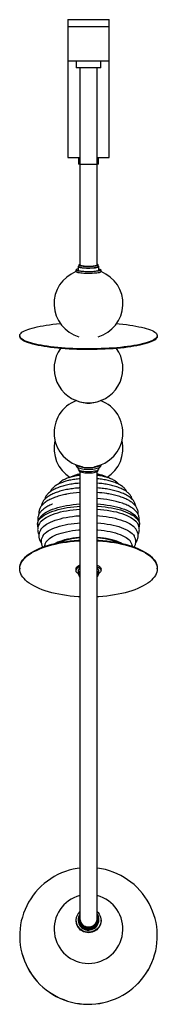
# Paper-space layout '_Izquierda' of a CAD drawing. Header units: millimetres. Extents: x -100 to 100, y -805 to 625.
import ezdxf

# ---------------------------------------------------------------- set-up
doc = ezdxf.new("R2010")
doc.units = ezdxf.units.MM

psp = doc.layouts.new('_Izquierda')

# ---------------------------------------------------------------- linework, layer by layer
at = {"color": 7, "linetype": 'Continuous', "lineweight": 25}
for p, q in [((-30, 624.9), (-30, 424.9)), ((-30, 624.9), (30, 624.9)), ((-30, 614.9), (30, 614.9)), ((30, 424.9), (30, 624.9)), ((-30, 564.9), (30, 564.9)), ((-17.8, 564.9), (-17.8, 554.9)), ((17.8, 554.9), (17.8, 564.9)), ((17.8, 554.9), (-17.8, 554.9)), ((-12.5, 554.9), (-12.5, 414.9)), ((12.5, 414.9), (12.5, 554.9)), ((-30, 424.9), (-12.5, 424.9)), ((-14.4, 424.9), (-14.4, 414.9)), ((-12.5, 414.9), (-14.4, 414.9)), ((12.5, 424.9), (30, 424.9)), ((14.4, 414.9), (12.5, 414.9)), ((14.4, 414.9), (14.4, 424.9)), ((-18.2, 261.4), (-18.2, 258.9)), ((-15, 266.4), (-15, 261.4)), ((-14, 268.8), (-14, 266.4)), ((12.5, 268.7), (12.5, 268.8)), ((13.9, 266.2), (14, 266.4)), ((14, 266.4), (14, 268.8)), ((15, 261.4), (15, 266.4)), ((15, 261.2), (15, 261.4)), ((18.2, 258.9), (18.2, 261.4)), ((-100, 166), (-100, 165.1)), ((100, 165.1), (100, 166)), ((-18.2, -21.6), (-18.2, -22.5)), ((-15, -25.6), (-15, -27.2)), ((15, -27.2), (15, -25.6)), ((18.2, -22.5), (18.2, -21.6)), ((-14, -28.9), (-14, -29.6)), ((14, -29.6), (14, -28.9)), ((-100, -171.6), (-100, -172.5)), ((100, -172.5), (100, -171.6)), ((-18.2, -172.8), (-18.2, -175.1)), ((-15, -175.1), (-15, -179.6)), ((-14, -179.6), (-14, -181.9)), ((14, -181.9), (14, -179.6)), ((15, -179.6), (15, -175.1)), ((18.2, -175.1), (18.2, -172.8)), ((-18.2, -682.8), (-18.2, -683.5)), ((-15, -681.3), (-15, -682.8)), ((-14, -680.6), (-14, -681.3)), ((14, -681.3), (14, -680.6)), ((15, -682.8), (15, -681.3)), ((18.2, -683.5), (18.2, -682.8)), ((-100, -705.5), (-100, -705.6)), ((100, -705.6), (100, -705.5))]:
    psp.add_line(p, q, dxfattribs=at)
at = {"color": 7, "linetype": 'Continuous', "lineweight": 25, "flags": 128}
for points in [[(18.2, 258.9), (18.2, 258.9), (18, 258.6), (17.4, 258.2), (16.6, 257.9), (15.4, 257.5), (13.9, 257.2), (12.1, 257), (10.1, 256.8), (7.9, 256.6), (5.5, 256.4), (3.1, 256.4), (0.5, 256.3), (-2, 256.3), (-4.5, 256.4), (-6.9, 256.5), (-9.2, 256.7), (-11.3, 256.9), (-13.1, 257.1), (-14.8, 257.4), (-16.1, 257.7), (-17.1, 258.1), (-17.8, 258.4), (-18.1, 258.8), (-18.2, 258.9)], [(15, 262.9), (15.5, 262.8), (16.6, 262.5), (17.5, 262.1), (18, 261.8), (18.2, 261.4), (18, 261), (17.4, 260.7), (16.6, 260.3), (15.4, 260), (13.9, 259.7), (12.1, 259.5), (10.1, 259.2), (7.9, 259.1), (5.5, 258.9), (3.1, 258.8), (0.5, 258.8), (-2, 258.8), (-4.5, 258.9), (-6.9, 259), (-9.2, 259.2), (-11.3, 259.4), (-13.1, 259.6), (-14.8, 259.9), (-16.1, 260.2), (-17.1, 260.5), (-17.8, 260.9), (-18.1, 261.2), (-18.1, 261.6), (-18.1, 261.6)], [(-14, 267.1), (-14.3, 267), (-14.8, 266.7), (-15, 266.4), (-14.8, 266), (-14.3, 265.7), (-13.4, 265.4), (-12.3, 265.1), (-10.8, 264.9), (-9.1, 264.6), (-7.1, 264.5), (-5, 264.3), (-2.8, 264.2), (-0.5, 264.2), (1.7, 264.2), (4, 264.3), (6.2, 264.4), (8.2, 264.5), (10, 264.7), (11.6, 265), (12.9, 265.3), (13.9, 265.6), (14.6, 265.9), (15, 266.2), (15, 266.2)], [(-15, 261.4), (-15, 261.4), (-14.8, 261.1), (-14.3, 260.8), (-13.4, 260.4), (-12.3, 260.2), (-10.8, 259.9), (-9.1, 259.7), (-7.1, 259.5), (-5, 259.4), (-2.8, 259.3), (-0.5, 259.3), (1.7, 259.3), (4, 259.3), (6.2, 259.4), (8.2, 259.6), (10, 259.8), (11.6, 260), (12.9, 260.3), (13.9, 260.6), (14.6, 260.9), (15, 261.2)], [(-12.6, 269.7), (-13.3, 269.5), (-13.8, 269.1), (-14, 268.8), (-13.8, 268.5), (-13.2, 268.2), (-12.3, 267.9), (-11.1, 267.6), (-9.6, 267.4), (-7.9, 267.2), (-5.9, 267), (-3.8, 266.9), (-1.6, 266.8), (0.6, 266.8), (2.9, 266.9), (5, 267), (7.1, 267.1), (8.9, 267.3), (10.5, 267.5), (11.9, 267.8), (12.9, 268.1), (13.6, 268.4), (13.9, 268.7), (13.9, 268.7)], [(-14, 266.4), (-14, 266.3), (-13.8, 266), (-13.2, 265.7), (-12.3, 265.4), (-11.1, 265.1), (-9.6, 264.9), (-7.9, 264.7), (-5.9, 264.5), (-3.8, 264.4), (-1.6, 264.4), (0.6, 264.3), (2.9, 264.4), (5, 264.5), (7.1, 264.6), (8.9, 264.8), (10.5, 265), (11.9, 265.3), (12.9, 265.6), (13.6, 265.9), (13.9, 266.2)], [(-12.5, 268.8), (-12.5, 268.8), (-12.3, 268.5), (-11.7, 268.2), (-10.9, 267.9), (-9.6, 267.7), (-8.2, 267.5), (-6.4, 267.3), (-4.5, 267.2), (-2.5, 267.1), (-0.4, 267), (1.7, 267), (3.8, 267.1), (5.7, 267.2), (7.5, 267.4), (9.1, 267.6), (10.4, 267.8), (11.4, 268.1), (12.1, 268.4), (12.5, 268.7)], [(13.9, 268.7), (13.9, 269), (13.5, 269.3), (12.8, 269.6), (12.7, 269.7)], [(15, 266.2), (15, 266.5), (14.6, 266.9), (14, 267.1)], [(98.8, 169.1), (99.5, 167.9), (99.9, 166.8), (100, 165.7), (99.7, 164.5), (99, 163.4), (98, 162.3), (96.7, 161.2), (95, 160.1), (93, 159), (90.7, 157.9), (88, 156.9), (85.1, 155.9), (81.8, 155), (78.2, 154.1), (74.4, 153.2), (70.3, 152.4), (66, 151.6), (61.4, 150.9), (56.6, 150.2), (51.7, 149.6), (46.5, 149), (41.2, 148.5), (35.7, 148.1), (30.1, 147.7), (24.4, 147.4), (18.6, 147.2), (12.8, 147), (6.9, 146.9), (0.9, 146.8), (-5, 146.9), (-10.9, 146.9), (-16.8, 147.1), (-22.6, 147.3), (-28.3, 147.6), (-33.9, 148), (-39.4, 148.4), (-44.8, 148.9), (-50, 149.4), (-55.1, 150), (-59.9, 150.7), (-64.6, 151.4), (-69, 152.1), (-73.1, 152.9), (-77.1, 153.8), (-80.7, 154.7), (-84, 155.6), (-87.1, 156.6), (-89.9, 157.6), (-92.3, 158.7), (-94.4, 159.7), (-96.2, 160.8), (-97.7, 161.9), (-98.8, 163), (-99.5, 164.2), (-99.9, 165.3), (-100, 166.4), (-99.7, 167.6), (-99, 168.7), (-98, 169.8), (-96.7, 170.9), (-95, 172), (-93, 173.1), (-90.7, 174.1), (-88, 175.2), (-85.1, 176.1), (-81.8, 177.1), (-78.2, 178), (-74.4, 178.9), (-70.3, 179.7), (-66, 180.5), (-61.4, 181.2), (-56.6, 181.9), (-51.7, 182.5), (-46.5, 183.1), (-41.2, 183.6), (-40.9, 183.6)], [(40.9, 183.6), (44.8, 183.2), (50, 182.7), (55.1, 182.1), (59.9, 181.4), (64.6, 180.7), (69, 180), (73.1, 179.1), (77.1, 178.3), (80.7, 177.4), (84, 176.5), (87.1, 175.5), (89.9, 174.5), (92.3, 173.4), (94.4, 172.4), (96.2, 171.3), (97.7, 170.2), (98.8, 169.1)], [(100, 165.1), (100, 164.7), (99.7, 163.5), (99, 162.4), (98, 161.3), (96.7, 160.2), (95, 159.1), (93, 158), (90.7, 157), (88, 155.9), (85.1, 155), (81.8, 154), (78.2, 153.1), (74.4, 152.2), (70.3, 151.4), (66, 150.6), (61.4, 149.9), (56.6, 149.2), (51.7, 148.6), (46.5, 148.1), (41.2, 147.6), (35.7, 147.1), (30.1, 146.7), (24.4, 146.4), (18.6, 146.2), (12.8, 146), (6.9, 145.9), (0.9, 145.9), (-5, 145.9), (-10.9, 146), (-16.8, 146.1), (-22.6, 146.3), (-28.3, 146.6), (-33.9, 147), (-39.4, 147.4), (-44.8, 147.9), (-50, 148.4), (-55.1, 149), (-59.9, 149.7), (-64.6, 150.4), (-69, 151.2), (-73.1, 152), (-77.1, 152.8), (-80.7, 153.7), (-84, 154.7), (-87.1, 155.6), (-89.9, 156.6), (-92.3, 157.7), (-94.4, 158.7), (-96.2, 159.8), (-97.7, 160.9), (-98.8, 162), (-99.5, 163.2), (-99.9, 164.3), (-100, 165.1)], [(-18.2, -22.5), (-18.1, -23.1), (-17.6, -23.8), (-16.8, -24.5), (-15.7, -25.2), (-14.3, -25.9), (-12.6, -26.4), (-10.6, -26.9), (-8.5, -27.3), (-6.2, -27.6), (-3.7, -27.8), (-1.2, -27.9), (1.3, -27.9), (3.8, -27.8), (6.3, -27.6), (8.6, -27.3), (10.7, -26.9), (12.7, -26.4), (14.4, -25.8), (15.8, -25.2), (16.9, -24.5), (17.7, -23.8), (18.1, -23), (18.2, -22.5)], [(-16.9, -22.1), (-16.8, -22.2), (-15.7, -22.9), (-14.3, -23.5), (-12.6, -24), (-10.6, -24.5), (-8.5, -24.9), (-6.2, -25.2), (-3.7, -25.5), (-1.2, -25.6), (1.3, -25.6), (3.8, -25.4), (6.3, -25.2), (8.6, -24.9), (10.7, -24.5), (12.7, -24), (14.4, -23.5), (15.8, -22.8), (16.9, -22.1), (16.9, -22.1)], [(15, -27.2), (15, -27.4), (14.7, -28.1), (14.2, -28.7), (13.2, -29.4), (12, -30), (10.5, -30.5), (8.7, -30.9), (6.8, -31.3), (4.6, -31.5), (2.4, -31.7), (0.1, -31.8), (-2.2, -31.7), (-4.4, -31.6), (-6.6, -31.3), (-8.5, -31), (-10.3, -30.5), (-11.9, -30), (-13.1, -29.4), (-14.1, -28.8), (-14.7, -28.1), (-15, -27.5), (-15, -27.2)], [(14, -29.6), (14, -29.8), (13.7, -30.4), (13.1, -31.1), (12.2, -31.7), (10.9, -32.3), (9.4, -32.8), (7.6, -33.2), (5.6, -33.5), (3.5, -33.7), (1.3, -33.8), (-1, -33.8), (-3.2, -33.7), (-5.4, -33.5), (-7.4, -33.2), (-9.2, -32.8), (-10.7, -32.3), (-12, -31.8), (-13, -31.2), (-13.7, -30.5), (-14, -29.8), (-14, -29.6)], [(-14, -35.3), (-12.8, -35.1), (-12.5, -35)], [(-74.2, -108.1), (-74.1, -107.2), (-73.8, -105.3), (-73.1, -103.5), (-72, -101.6), (-70.6, -99.8), (-68.9, -98.1), (-66.8, -96.4), (-64.4, -94.7), (-61.7, -93.2), (-58.7, -91.6), (-55.5, -90.2), (-51.9, -88.9), (-48.1, -87.6), (-44.1, -86.4), (-39.9, -85.4), (-35.5, -84.4), (-30.9, -83.6), (-26.2, -82.9), (-21.4, -82.3), (-16.4, -81.8), (-12.5, -81.5)], [(-67.5, -94.6), (-66.3, -93.6), (-64.1, -91.9), (-61.5, -90.3), (-58.7, -88.8), (-55.6, -87.4), (-52.2, -86), (-48.5, -84.7), (-44.7, -83.5), (-40.6, -82.4), (-36.3, -81.5), (-31.8, -80.6), (-27.1, -79.9), (-22.4, -79.2), (-17.5, -78.7), (-12.6, -78.3), (-12.5, -78.3)], [(12.5, -78.3), (12.7, -78.3), (17.6, -78.7), (22.5, -79.2), (27.2, -79.9), (31.9, -80.6), (36.3, -81.5), (40.6, -82.5), (44.7, -83.5), (48.6, -84.7), (52.2, -86), (55.6, -87.4), (58.8, -88.8), (61.6, -90.4), (64.1, -92), (66.3, -93.6), (67.7, -94.8)], [(12.5, -81.5), (14.1, -81.6), (19.1, -82.1), (24, -82.6), (28.8, -83.3), (33.4, -84), (37.9, -84.9), (42.2, -85.9), (46.3, -87.1), (50.2, -88.3), (53.9, -89.6), (57.3, -91), (60.4, -92.5), (63.2, -94), (65.7, -95.6), (67.9, -97.3), (69.8, -99), (71.4, -100.8), (72.6, -102.6), (73.5, -104.4), (74, -106.3), (74.2, -108.1)], [(-68.9, -103.6), (-68.2, -102.9), (-66.3, -101.2), (-64.1, -99.5), (-61.5, -97.9), (-58.7, -96.4), (-55.6, -94.9), (-52.2, -93.6), (-48.5, -92.3), (-44.7, -91.1), (-40.6, -90), (-36.3, -89), (-31.8, -88.2), (-27.1, -87.4), (-22.4, -86.8), (-17.5, -86.3), (-12.6, -85.9), (-12.5, -85.9)], [(-65.3, -110.9), (-65.2, -110.9), (-63.2, -109.2), (-60.8, -107.6), (-58.2, -106.1), (-55.2, -104.6), (-52, -103.3), (-48.5, -102), (-44.8, -100.8), (-40.8, -99.7), (-36.7, -98.7), (-32.3, -97.8), (-27.8, -97), (-23.2, -96.4), (-18.5, -95.8), (-13.6, -95.4), (-12.5, -95.3)], [(12.5, -85.9), (12.7, -85.9), (17.6, -86.3), (22.5, -86.8), (27.2, -87.4), (31.9, -88.2), (36.3, -89.1), (40.6, -90), (44.7, -91.1), (48.6, -92.3), (52.2, -93.6), (55.6, -95), (58.8, -96.4), (61.6, -97.9), (64.1, -99.5), (66.3, -101.2), (68.2, -102.9), (68.9, -103.6)], [(12.5, -95.3), (16, -95.6), (20.8, -96.1), (25.5, -96.7), (30.1, -97.4), (34.5, -98.2), (38.8, -99.2), (42.8, -100.2), (46.7, -101.3), (50.3, -102.6), (53.6, -103.9), (56.7, -105.3), (59.5, -106.8), (62, -108.4), (64.2, -110), (65.3, -110.9)], [(-66.4, -124.8), (-65.9, -124), (-64.5, -122.3), (-62.8, -120.6), (-60.7, -119), (-58.4, -117.4), (-55.7, -115.9), (-52.7, -114.5), (-49.5, -113.2), (-46, -111.9), (-42.2, -110.8), (-38.3, -109.7), (-34.1, -108.8), (-29.8, -107.9), (-25.3, -107.2), (-20.7, -106.6), (-15.9, -106.1), (-12.5, -105.8)], [(12.5, -105.8), (13.3, -105.9), (18.1, -106.3), (22.8, -106.8), (27.3, -107.5), (31.8, -108.3), (36, -109.2), (40.1, -110.2), (44, -111.3), (47.6, -112.5), (51, -113.8), (54.1, -115.2), (56.9, -116.6), (59.5, -118.1), (61.7, -119.7), (63.6, -121.4), (65.2, -123.1), (66.4, -124.7)], [(-60.8, -132.4), (-60.3, -131.8), (-58.8, -130.2), (-56.9, -128.6), (-54.7, -127.1), (-52.2, -125.6), (-49.5, -124.2), (-46.4, -122.9), (-43.1, -121.7), (-39.5, -120.6), (-35.7, -119.6), (-31.8, -118.6), (-27.6, -117.8), (-23.3, -117.1), (-18.8, -116.6), (-14.3, -116.1), (-12.5, -116)], [(-49, -135.8), (-47.2, -134.8), (-44.4, -133.5), (-41.3, -132.3), (-38, -131.2), (-34.5, -130.1), (-30.7, -129.2), (-26.7, -128.4), (-22.6, -127.7), (-18.4, -127.1), (-14, -126.6), (-12.5, -126.5)], [(12.5, -116), (13.8, -116.1), (18.3, -116.5), (22.8, -117.1), (27.1, -117.8), (31.3, -118.5), (35.3, -119.5), (39.1, -120.5), (42.7, -121.6), (46, -122.8), (49.1, -124.1), (51.9, -125.5), (54.5, -126.9), (56.7, -128.4), (58.6, -130), (60.2, -131.6), (60.9, -132.6)], [(12.5, -126.5), (13.1, -126.5), (17.5, -127), (21.8, -127.5), (25.9, -128.2), (29.9, -129), (33.7, -129.9), (37.3, -130.9), (40.7, -132), (43.8, -133.3), (46.6, -134.5), (49, -135.8)], [(-100, -171.6), (-99.8, -169.1), (-99.3, -166.7), (-98.4, -164.3), (-97.2, -161.9), (-95.6, -159.6), (-93.7, -157.3), (-91.5, -155), (-89, -152.8), (-86.1, -150.7), (-82.9, -148.6), (-79.5, -146.7), (-75.8, -144.8), (-71.8, -143), (-67.5, -141.3), (-63, -139.7), (-58.3, -138.2), (-53.4, -136.9), (-48.3, -135.6), (-43, -134.5), (-37.6, -133.5), (-32, -132.7), (-26.4, -132), (-20.6, -131.4), (-14.8, -131), (-12.5, -130.8)], [(-12.5, -213.2), (-14.8, -213.1), (-20.6, -212.6), (-26.4, -212.1), (-32, -211.4), (-37.6, -210.5), (-43, -209.5), (-48.3, -208.4), (-53.4, -207.2), (-58.3, -205.8), (-63, -204.3), (-67.5, -202.8), (-71.8, -201.1), (-75.8, -199.3), (-79.5, -197.4), (-82.9, -195.4), (-86.1, -193.3), (-89, -191.2), (-91.5, -189), (-93.7, -186.8), (-95.6, -184.5), (-97.2, -182.1), (-98.4, -179.7), (-99.3, -177.3), (-99.8, -174.9), (-100, -172.5), (-99.8, -170), (-99.3, -167.6), (-98.4, -165.2), (-97.2, -162.8), (-95.6, -160.5), (-93.7, -158.2), (-91.5, -155.9), (-89, -153.7), (-86.1, -151.6), (-82.9, -149.5), (-79.5, -147.6), (-75.8, -145.7), (-71.8, -143.9), (-67.5, -142.2), (-63, -140.6), (-58.3, -139.1), (-53.4, -137.8), (-48.3, -136.5), (-43, -135.4), (-37.6, -134.4), (-32, -133.6), (-26.4, -132.9), (-20.6, -132.3), (-14.8, -131.9), (-12.5, -131.8)], [(12.5, -130.8), (14.8, -131), (20.6, -131.4), (26.4, -132), (32, -132.7), (37.6, -133.5), (43, -134.5), (48.3, -135.6), (53.4, -136.9), (58.3, -138.2), (63, -139.7), (67.5, -141.3), (71.8, -143), (75.8, -144.8), (79.5, -146.7), (82.9, -148.6), (86.1, -150.7), (89, -152.8), (91.5, -155), (93.7, -157.3), (95.6, -159.6), (97.2, -161.9), (98.4, -164.3), (99.3, -166.7), (99.8, -169.1), (100, -171.6)], [(12.5, -131.8), (14.8, -131.9), (20.6, -132.3), (26.4, -132.9), (32, -133.6), (37.6, -134.4), (43, -135.4), (48.3, -136.5), (53.4, -137.8), (58.3, -139.1), (63, -140.6), (67.5, -142.2), (71.8, -143.9), (75.8, -145.7), (79.5, -147.6), (82.9, -149.5), (86.1, -151.6), (89, -153.7), (91.5, -155.9), (93.7, -158.2), (95.6, -160.5), (97.2, -162.8), (98.4, -165.2), (99.3, -167.6), (99.8, -170), (100, -172.5)], [(-18.2, -172.8), (-18.1, -172.3), (-17.8, -171.3)], [(12.6, -167.4), (13.8, -167.9), (15.3, -168.7), (16.5, -169.7), (17.4, -170.6), (18, -171.7), (18.2, -172.7), (18.2, -172.8)], [(12.6, -169.6), (13.8, -170.2), (15.3, -171), (16.5, -171.9), (17.4, -172.9), (18, -173.9), (18.2, -175), (18, -176), (17.5, -177), (16.7, -178), (15.5, -179), (15, -179.3)], [(-15, -179.3), (-16, -178.6), (-17, -177.7), (-17.7, -176.7), (-18.1, -175.6), (-18.1, -174.6), (-17.8, -173.6)], [(-12.5, -176.2), (-12.5, -176.2), (-13.6, -177), (-14.4, -177.9), (-14.9, -178.8), (-15, -179.8), (-14.7, -180.7), (-14.2, -181.6), (-14, -181.9)], [(12.3, -182.9), (12.5, -182), (12.5, -181.9)], [(100, -172.5), (99.8, -174.9), (99.3, -177.3), (98.4, -179.7), (97.2, -182.1), (95.6, -184.5), (93.7, -186.8), (91.5, -189), (89, -191.2), (86.1, -193.3), (82.9, -195.4), (79.5, -197.4), (75.8, -199.3), (71.8, -201.1), (67.5, -202.8), (63, -204.3), (58.3, -205.8), (53.4, -207.2), (48.3, -208.4), (43, -209.5), (37.6, -210.5), (32, -211.4), (26.4, -212.1), (20.6, -212.6), (14.8, -213.1), (12.5, -213.2)], [(12.5, -184.5), (13.1, -183.9), (13.7, -183)], [(14.7, -180.8), (15, -179.9), (14.9, -178.9), (14.5, -178), (13.7, -177.1), (12.7, -176.3), (12.6, -176.3)], [(14, -181.9), (14.1, -181.7), (14.7, -180.8)], [(-12.5, -607), (-16.5, -607.6), (-22.3, -608.7), (-28, -610.2), (-33.6, -612), (-39.2, -614.2), (-44.5, -616.6), (-49.8, -619.4), (-54.8, -622.5), (-59.7, -625.9), (-64.3, -629.5), (-68.8, -633.4), (-72.9, -637.6), (-76.9, -642), (-80.5, -646.6), (-83.9, -651.5), (-87, -656.5), (-89.7, -661.7), (-92.2, -667.1), (-94.3, -672.5), (-96.1, -678.2), (-97.6, -683.9), (-98.7, -689.6), (-99.5, -695.5), (-99.9, -701.3), (-100, -707.2), (-99.7, -713.1), (-99.1, -718.9), (-98.1, -724.7), (-96.8, -730.5), (-95.1, -736.1), (-93.1, -741.7), (-90.8, -747.1), (-88.2, -752.3), (-85.2, -757.4), (-82, -762.4), (-78.4, -767.1), (-74.6, -771.6), (-70.5, -775.9), (-66.2, -779.9), (-61.7, -783.7), (-56.9, -787.1), (-51.9, -790.3), (-46.8, -793.2), (-41.5, -795.8), (-36, -798.1), (-30.4, -800.1), (-24.7, -801.7), (-18.9, -803), (-13.1, -803.9), (-7.2, -804.5), (-1.3, -804.8), (4.7, -804.7), (10.6, -804.2), (16.5, -803.4), (22.3, -802.3), (28, -800.8), (33.6, -799), (39.2, -796.8), (44.5, -794.4), (49.8, -791.6), (54.8, -788.5), (59.7, -785.2), (64.3, -781.5), (68.8, -777.6), (72.9, -773.4), (76.9, -769), (80.5, -764.4), (83.9, -759.5), (87, -754.5), (89.7, -749.3), (92.2, -744), (94.3, -738.5), (96.1, -732.9), (97.6, -727.2), (98.7, -721.4), (99.5, -715.6), (99.9, -709.7), (100, -703.8), (99.7, -697.9), (99.1, -692.1), (98.1, -686.3), (96.8, -680.5), (95.1, -674.9), (93.1, -669.4), (90.8, -663.9), (88.2, -658.7), (85.2, -653.6), (82, -648.7), (78.4, -643.9), (74.6, -639.4), (70.5, -635.2), (66.2, -631.1), (61.7, -627.4), (56.9, -623.9), (51.9, -620.7), (46.8, -617.8), (41.5, -615.2), (36, -612.9), (30.4, -610.9), (24.7, -609.3), (18.9, -608), (13.1, -607.1), (12.5, -607)], [(12.5, -670.2), (14.1, -671.8), (15.6, -673.8), (16.7, -676), (17.5, -678.3), (18, -680.7), (18.2, -683.1), (18, -685.5), (17.4, -687.9), (16.5, -690.1), (15.3, -692.2), (13.7, -694.2), (11.9, -695.9), (9.9, -697.4), (7.7, -698.5), (5.3, -699.4), (2.9, -700), (0.3, -700.2), (-2.2, -700), (-4.7, -699.6), (-7.1, -698.8), (-9.3, -697.7), (-11.4, -696.3), (-13.3, -694.7), (-13.3, -694.7)], [(-12.5, -673.5), (-12.8, -673.8), (-13.8, -675.8), (-14.6, -677.9), (-14.9, -680), (-15, -682.2), (-14.7, -684.4), (-14, -686.5), (-13, -688.5), (-11.7, -690.3), (-10.1, -691.9), (-8.3, -693.3), (-6.3, -694.3), (-4.2, -695.1), (-1.9, -695.6), (0.4, -695.7), (2.6, -695.4), (4.9, -694.9), (7, -694), (8.9, -692.9), (10.7, -691.4), (12.1, -689.8), (13.3, -687.9), (14.2, -685.9), (14.8, -683.7), (15, -681.5), (14.9, -679.3), (14.4, -677.2), (13.5, -675.2), (12.5, -673.4)], [(-15, -682.8), (-15, -683.7), (-14.7, -685.8), (-14, -688), (-13, -689.9), (-11.7, -691.8), (-10.1, -693.4), (-8.3, -694.7), (-6.3, -695.8), (-4.2, -696.6), (-1.9, -697), (0.4, -697.1), (2.6, -696.9), (4.9, -696.4), (7, -695.5), (8.9, -694.3), (10.7, -692.9), (12.1, -691.2), (13.3, -689.3), (14.2, -687.3), (14.8, -685.2), (15, -683), (15, -682.8)], [(-12.6, -674.8), (-13.4, -676.7), (-13.8, -678.8), (-14, -681), (-13.7, -683.1), (-13.1, -685.2), (-12.2, -687.1), (-10.9, -688.9), (-9.4, -690.5), (-7.6, -691.8), (-5.7, -692.8), (-3.5, -693.5), (-1.3, -693.9), (0.9, -693.9), (3.2, -693.6), (5.3, -693), (7.3, -692), (9.1, -690.7), (10.7, -689.2), (12, -687.4), (13, -685.5), (13.6, -683.5), (14, -681.3), (13.9, -679.2), (13.5, -677.1), (12.7, -675), (12.6, -674.8)], [(-14, -681.3), (-14, -681.7), (-13.7, -683.8), (-13.1, -685.9), (-12.2, -687.8), (-10.9, -689.6), (-9.4, -691.2), (-7.6, -692.5), (-5.7, -693.5), (-3.5, -694.3), (-1.3, -694.6), (0.9, -694.7), (3.2, -694.3), (5.3, -693.7), (7.3, -692.7), (9.1, -691.5), (10.7, -689.9), (12, -688.2), (13, -686.2), (13.6, -684.2), (14, -682.1), (14, -681.3)], [(18.2, -683.5), (18.2, -683.8), (18, -686.2), (17.4, -688.6), (16.5, -690.8), (15.3, -693), (13.7, -694.9), (11.9, -696.6), (9.9, -698.1), (7.7, -699.3), (5.3, -700.1), (2.9, -700.7), (0.3, -700.9), (-2.2, -700.8), (-4.7, -700.3), (-7.1, -699.5), (-9.3, -698.4), (-11.4, -697), (-13.3, -695.4)], [(-12.5, -680.6), (-12.3, -682.5), (-11.8, -684.4), (-11, -686.3), (-9.8, -688), (-8.4, -689.5), (-6.7, -690.7), (-4.8, -691.6), (-2.8, -692.2), (-0.7, -692.5), (1.4, -692.5), (3.5, -692.1), (5.5, -691.3), (7.3, -690.3), (8.9, -689), (10.3, -687.4), (11.3, -685.7), (12.1, -683.8), (12.4, -681.8), (12.5, -680.6)], [(-100, -705.6), (-100, -707.3), (-99.7, -713.2), (-99.1, -719.1), (-98.1, -724.9), (-96.8, -730.6), (-95.1, -736.2), (-93.1, -741.8), (-90.8, -747.2), (-88.2, -752.5), (-85.2, -757.6), (-82, -762.5), (-78.4, -767.2), (-74.6, -771.7), (-70.5, -776), (-66.2, -780), (-61.7, -783.8), (-56.9, -787.3), (-51.9, -790.5), (-46.8, -793.4), (-41.5, -796), (-36, -798.2), (-30.4, -800.2), (-24.7, -801.8), (-18.9, -803.1), (-13.1, -804), (-7.2, -804.6), (-1.3, -804.9), (4.7, -804.8), (10.6, -804.3), (16.5, -803.5), (22.3, -802.4), (28, -800.9), (33.6, -799.1), (39.2, -797), (44.5, -794.5), (49.8, -791.7), (54.8, -788.7), (59.7, -785.3), (64.3, -781.6), (68.8, -777.7), (72.9, -773.5), (76.9, -769.1), (80.5, -764.5), (83.9, -759.7), (87, -754.6), (89.7, -749.4), (92.2, -744.1), (94.3, -738.6), (96.1, -733), (97.6, -727.3), (98.7, -721.5), (99.5, -715.7), (99.9, -709.8), (100, -705.6)]]:
    psp.add_lwpolyline(points, dxfattribs=at)
at = {"color": 7, "linetype": 'Continuous', "lineweight": 25}
for centre, radius, start, end in [((0, 212.4), 50, 111.3135, 253.8489), ((-14.5, 257.3), 5.59, 94.7605, 129.894), ((0, 212.4), 50, 286.1511, 68.6865), ((0, 118.5), 50, 144.5245, 262.7707), ((0, 118.5), 50, 277.2293, 35.4755), ((0, 25), 50, 110.7055, 260.3718), ((0, 25), 50, 279.6282, 69.2945), ((0, 103.8), 35.7, 253.739, 286.261), ((0, 121.2), 52.7, 263.1368, 276.8632), ((0, 2.4), 50, 166.9637, 237.4971), ((0, 2.4), 50, 302.4635, 13.0363), ((-2, -222.1), 160.7, 93.7547, 100.5832), ((1.3, -229), 167.6, 81.3195, 86.1512), ((5.5, -209.1), 138.8, 71.5749, 87.1093), ((-6.6, -223.6), 96.3, 93.5323, 112.2559), ((6.7, -223.3), 95.9, 67.7092, 86.502), ((-9.4, -177.1), 10.2, 108.1171, 145.5397), ((-9.4, -179.3), 10.2, 108.1171, 145.5397), ((-10.5, -175.7), 4.58, 116.4018, 171.3651), ((-10.4, -179.9), 3.58, 127.1346, 174.5715), ((-10.8, -181.9), 3.08, 125.1168, 236.3478), ((10.4, -180), 3.61, 5.557, 53.2452), ((10.7, -181.9), 3.17, 339.8721, 54.9168), ((10.4, -175.8), 4.64, 9.2375, 61.3028), ((0, -695.5), 50, 104.5054, 75.4828), ((-1.3, -682.8), 16.9, 132.2081, 224.6868), ((-1.2, -683.5), 17, 180.1914, 224.6365)]:
    psp.add_arc(centre, radius, start, end, dxfattribs=at)
for points, knots in [([(-12.5, 414.9), (-12.5, 407.4), (-12.5, 392.4), (-12.5, 370.4), (-12.5, 349.1), (-12.5, 328.9), (-12.5, 309.8), (-12.5, 292.1), (-12.5, 278.5), (-12.5, 270.9), (-12.5, 268.7)], [0, 0, 0, 0, 0.153141, 0.306187, 0.451637, 0.589672, 0.720463, 0.844169, 0.954453, 1, 1, 1, 1]), ([(12.5, 414.9), (12.5, 414.9), (12.5, 414.8), (12.4, 414.8), (12.1, 414.7), (11.4, 414.7), (10.3, 414.6), (9, 414.5), (7.4, 414.5), (5.6, 414.4), (3.6, 414.4), (1.6, 414.4), (-0.6, 414.4), (-2.6, 414.4), (-4.7, 414.4), (-6.6, 414.5), (-8.3, 414.5), (-9.7, 414.6), (-10.9, 414.6), (-11.8, 414.7), (-12.4, 414.8), (-12.5, 414.8), (-12.5, 414.9), (-12.5, 414.9)], [0, 0, 0, 0, 0.002083, 0.031426, 0.08437, 0.138847, 0.191792, 0.246271, 0.299151, 0.353562, 0.406432, 0.460836, 0.513721, 0.568142, 0.62106, 0.675515, 0.728468, 0.78296, 0.835931, 0.890439, 0.94341, 0.997917, 1, 1, 1, 1]), ([(12.5, 268.7), (12.5, 272.2), (12.5, 282.5), (12.5, 299.9), (12.5, 321.1), (12.5, 343.3), (12.5, 366.5), (12.5, 390.5), (12.5, 406.7), (12.5, 414.9)], [0, 0, 0, 0, 0.073134, 0.211953, 0.358156, 0.509115, 0.667559, 0.833682, 1, 1, 1, 1]), ([(-12.5, -41.8), (-13, -41.9), (-14.8, -42), (-17.9, -42.4), (-21.8, -43), (-25.6, -43.6), (-29.3, -44.4), (-32.8, -45.4), (-36.1, -46.4), (-39.3, -47.5), (-42.3, -48.8), (-45, -50.2), (-47.6, -51.7), (-49.9, -53.4), (-51.8, -55.1), (-53.4, -56.9), (-54.6, -58.7), (-55.3, -59.9), (-55.6, -60.6), (-55.6, -60.6)], [0, 0, 0, 0, 0.022888, 0.087987, 0.153226, 0.218652, 0.284322, 0.350306, 0.416683, 0.483551, 0.551019, 0.619188, 0.688108, 0.757649, 0.827009, 0.887152, 0.943964, 0.997813, 1, 1, 1, 1]), ([(-12.5, -36.9), (-12.6, -36.9), (-13.9, -37), (-16.3, -37.4), (-19.8, -38), (-23.1, -38.7), (-26.3, -39.5), (-29.4, -40.4), (-32.2, -41.5), (-34.9, -42.7), (-37.4, -44), (-39.7, -45.5), (-41.6, -47.1), (-42.9, -48.4), (-43.5, -49.3), (-43.6, -49.5)], [0, 0, 0, 0, 0.006146, 0.091608, 0.177374, 0.263556, 0.35029, 0.437742, 0.526113, 0.61563, 0.706482, 0.798643, 0.891119, 0.969691, 1, 1, 1, 1]), ([(-14.1, -35.3), (-14.8, -35.5), (-16.5, -35.8), (-19, -36.5), (-21.6, -37.4), (-23.9, -38.3), (-25.3, -39.1), (-25.9, -39.4)], [0, 0, 0, 0, 0.160947, 0.372179, 0.586662, 0.805501, 1, 1, 1, 1]), ([(-12.5, -31.4), (-12.5, -37.6), (-12.5, -56.2), (-12.5, -86.8), (-12.5, -123.3), (-12.5, -159.3), (-12.5, -194.7), (-12.5, -229.3), (-12.5, -263.3), (-12.5, -296.6), (-12.5, -327.7), (-12.5, -356.5), (-12.5, -383.1), (-12.5, -409.1), (-12.5, -434.5), (-12.5, -459.1), (-12.5, -482.5), (-12.5, -504.7), (-12.5, -525.7), (-12.5, -545.9), (-12.5, -565.1), (-12.5, -583.1), (-12.5, -599.8), (-12.5, -615.2), (-12.5, -629.7), (-12.5, -643.1), (-12.5, -655.4), (-12.5, -665.1), (-12.5, -672.6), (-12.5, -678.1), (-12.5, -681.3), (-12.5, -682.8)], [0, 0, 0, 0, 0.021738, 0.065027, 0.108331, 0.15162, 0.194911, 0.237435, 0.279946, 0.322464, 0.36498, 0.401048, 0.437121, 0.473191, 0.509258, 0.545326, 0.581393, 0.615396, 0.649399, 0.683403, 0.717402, 0.7514, 0.783601, 0.815792, 0.847986, 0.880184, 0.91237, 0.944556, 0.96424, 0.98316, 1, 1, 1, 1]), ([(12.5, -682.7), (12.5, -682.3), (12.5, -679.6), (12.5, -673.2), (12.5, -663.5), (12.5, -652.1), (12.5, -639.6), (12.5, -626), (12.5, -611.5), (12.5, -595.3), (12.5, -577.5), (12.5, -557.9), (12.5, -537.3), (12.5, -515.7), (12.5, -493.3), (12.5, -470.4), (12.5, -447.3), (12.5, -424), (12.5, -400.1), (12.5, -375.6), (12.5, -348.4), (12.5, -318.2), (12.5, -285), (12.5, -251.2), (12.5, -216.8), (12.5, -182.1), (12.5, -147.1), (12.5, -112), (12.5, -76.4), (12.5, -49.5), (12.5, -34.5), (12.5, -31.4)], [0, 0, 0, 0, 0.004915, 0.032917, 0.064781, 0.096649, 0.128524, 0.16039, 0.192264, 0.224138, 0.259832, 0.295534, 0.331233, 0.366934, 0.402638, 0.438342, 0.472006, 0.505672, 0.539341, 0.573007, 0.606675, 0.649531, 0.692379, 0.735237, 0.778096, 0.820947, 0.863047, 0.905141, 0.947231, 0.989336, 1, 1, 1, 1]), ([(43.6, -49.5), (43.4, -49.2), (42.9, -48.4), (41.6, -47.1), (39.8, -45.6), (37.7, -44.2), (35.3, -42.9), (32.6, -41.7), (29.8, -40.6), (26.7, -39.6), (23.5, -38.8), (20.2, -38), (16.7, -37.4), (14.1, -37.1), (12.7, -36.9), (12.5, -36.9)], [0, 0, 0, 0, 0.032445, 0.109594, 0.192148, 0.279485, 0.369629, 0.460225, 0.549983, 0.638695, 0.726457, 0.813441, 0.89982, 0.985739, 1, 1, 1, 1]), ([(55.6, -60.6), (55.3, -60), (54.8, -58.8), (53.6, -57.1), (52.1, -55.4), (50.3, -53.7), (48.2, -52.1), (45.8, -50.6), (43.1, -49.2), (40.2, -47.9), (37, -46.7), (33.7, -45.6), (30.2, -44.7), (26.5, -43.8), (22.8, -43.1), (18.9, -42.5), (15.4, -42.1), (13.3, -41.9), (12.5, -41.8)], [0, 0, 0, 0, 0.048885, 0.105022, 0.164248, 0.226948, 0.292766, 0.360612, 0.429211, 0.497507, 0.565235, 0.63237, 0.698977, 0.765145, 0.830961, 0.896499, 0.961823, 1, 1, 1, 1]), ([(25.9, -39.4), (25.4, -39.2), (24.3, -38.5), (22.2, -37.6), (19.7, -36.7), (16.9, -35.9), (14.6, -35.4), (13.2, -35.1), (12.7, -35.1)], [0, 0, 0, 0, 0.121833, 0.323978, 0.524111, 0.720726, 0.914172, 1, 1, 1, 1]), ([(-12.5, -55), (-13.2, -55.1), (-15.3, -55.2), (-19, -55.6), (-23.3, -56.1), (-27.6, -56.8), (-31.8, -57.5), (-35.8, -58.4), (-39.7, -59.4), (-43.4, -60.5), (-46.9, -61.7), (-50.2, -63.1), (-53.3, -64.5), (-56.2, -66), (-58.9, -67.7), (-61.3, -69.5), (-63.4, -71.5), (-65.2, -73.4), (-66.5, -75.4), (-67.6, -77.4), (-68.3, -79.5), (-68.6, -81), (-68.7, -81.7)], [0, 0, 0, 0, 0.022667, 0.074541, 0.126482, 0.178514, 0.230663, 0.28296, 0.335442, 0.388152, 0.441138, 0.494458, 0.548169, 0.602316, 0.6569, 0.711812, 0.766546, 0.820271, 0.866385, 0.910393, 0.957392, 1, 1, 1, 1]), ([(-12.5, -48.1), (-12.8, -48.2), (-14.5, -48.3), (-17.6, -48.6), (-21.8, -49.1), (-25.9, -49.8), (-29.9, -50.5), (-33.8, -51.4), (-37.5, -52.4), (-41, -53.5), (-44.4, -54.7), (-47.5, -56), (-50.5, -57.4), (-53.2, -59), (-55.7, -60.7), (-58, -62.5), (-59.8, -64.4), (-61.3, -66.3), (-62.4, -68.1), (-63.2, -70), (-63.5, -71.2), (-63.6, -71.8)], [0, 0, 0, 0, 0.009804, 0.065913, 0.122103, 0.178403, 0.234848, 0.291478, 0.348339, 0.405486, 0.462985, 0.520908, 0.579324, 0.63828, 0.697731, 0.757369, 0.816309, 0.867121, 0.915396, 0.961525, 1, 1, 1, 1]), ([(63.7, -71.8), (63.7, -71.8), (63.6, -71.1), (63.1, -69.8), (62.3, -67.8), (61.1, -66), (59.6, -64.1), (57.8, -62.4), (55.7, -60.6), (53.3, -59), (50.6, -57.4), (47.6, -56), (44.4, -54.7), (41, -53.5), (37.5, -52.4), (33.7, -51.4), (29.9, -50.5), (25.8, -49.8), (21.7, -49.1), (17.5, -48.6), (14.4, -48.3), (12.7, -48.2), (12.5, -48.1)], [0, 0, 0, 0, 0.000855, 0.046829, 0.093748, 0.142416, 0.193475, 0.24723, 0.303457, 0.361407, 0.420144, 0.478854, 0.537195, 0.595096, 0.652579, 0.7097, 0.76652, 0.823095, 0.879475, 0.935703, 0.991813, 1, 1, 1, 1]), ([(68.6, -81.6), (68.6, -81.2), (68.5, -80.1), (67.9, -78.4), (67.1, -76.4), (65.9, -74.4), (64.4, -72.5), (62.6, -70.7), (60.5, -68.9), (58.1, -67.2), (55.4, -65.6), (52.4, -64), (49.2, -62.6), (45.8, -61.3), (42.2, -60.2), (38.4, -59.1), (34.5, -58.1), (30.4, -57.3), (26.2, -56.5), (21.9, -55.9), (17.4, -55.4), (14.3, -55.1), (12.6, -55), (12.5, -55)], [0, 0, 0, 0, 0.024436, 0.067408, 0.111196, 0.156505, 0.203888, 0.25361, 0.305497, 0.35894, 0.413159, 0.467463, 0.521492, 0.575158, 0.628463, 0.681446, 0.734157, 0.786643, 0.838945, 0.891102, 0.943143, 0.995097, 1, 1, 1, 1]), ([(-31.9, -64.2), (-32.7, -64.4), (-34.9, -64.8), (-38.4, -65.6), (-42.3, -66.7), (-46.1, -67.8), (-49.7, -69.1), (-53, -70.4), (-56.2, -71.9), (-59.2, -73.5), (-61.9, -75.2), (-64.4, -77.1), (-66.6, -79.1), (-68.3, -81.1), (-69.7, -83.1), (-70.8, -85.2), (-71.6, -87.4), (-72.1, -89.6), (-72.3, -91.7), (-72.1, -93), (-72, -93.5)], [0, 0, 0, 0, 0.0329381, 0.0925985, 0.1524764, 0.2126206, 0.2730871, 0.3339379, 0.3952355, 0.4570261, 0.5193024, 0.5819265, 0.6443086, 0.7055359, 0.7581922, 0.808476, 0.8621775, 0.9135467, 0.9632394, 1, 1, 1, 1]), ([(72.1, -93.5), (72.1, -93.4), (72.2, -92.5), (72.2, -90.9), (72, -88.7), (71.4, -86.6), (70.5, -84.5), (69.3, -82.5), (67.9, -80.6), (66.1, -78.6), (64, -76.8), (61.6, -75), (58.9, -73.3), (55.9, -71.7), (52.7, -70.3), (49.2, -68.9), (45.6, -67.6), (41.8, -66.5), (37.8, -65.5), (33.7, -64.6), (30, -63.8), (27.6, -63.5), (26.7, -63.3)], [0, 0, 0, 0, 0.0102035, 0.0561083, 0.1016166, 0.1471712, 0.1935217, 0.2413891, 0.2913593, 0.3437529, 0.3984717, 0.4549644, 0.5124397, 0.5701632, 0.627651, 0.6847709, 0.7415058, 0.797888, 0.8539659, 0.9097894, 0.965404, 1, 1, 1, 1]), ([(-52.4, -78.5), (-52.5, -78.6), (-53.9, -79.1), (-56.2, -80.1), (-59.3, -81.7), (-62.1, -83.4), (-64.7, -85.2), (-67.1, -87.1), (-69.1, -89.1), (-70.7, -91.2), (-72, -93.3), (-72.9, -95.4), (-73.6, -97.5), (-73.9, -99.8), (-73.9, -101.9), (-73.7, -103.3), (-73.5, -103.9)], [0, 0, 0, 0, 0.010744, 0.093467, 0.176791, 0.260749, 0.345268, 0.429972, 0.513892, 0.595742, 0.66586, 0.733077, 0.80472, 0.873671, 0.940894, 1, 1, 1, 1]), ([(73.6, -103.7), (73.7, -103.2), (73.9, -102), (73.9, -100.1), (73.6, -97.9), (73.1, -95.7), (72.2, -93.7), (71, -91.7), (69.6, -89.7), (67.8, -87.8), (65.7, -85.9), (63.3, -84.1), (60.6, -82.4), (57.6, -80.8), (54.3, -79.3), (51.7, -78.2), (50, -77.6), (49.5, -77.5)], [0, 0, 0, 0, 0.042907, 0.106322, 0.169201, 0.232148, 0.296181, 0.362271, 0.431188, 0.503324, 0.578508, 0.655986, 0.734725, 0.813783, 0.892541, 0.970827, 1, 1, 1, 1]), ([(-67.4, -94.6), (-68, -95.2), (-69.3, -96.4), (-70.9, -98.3), (-72.2, -100.4), (-73.1, -102.5), (-73.8, -104.6), (-74.2, -106.6), (-74.1, -107.7), (-74.1, -108.1)], [0, 0, 0, 0, 0.149951, 0.324315, 0.474377, 0.618195, 0.771477, 0.918856, 1, 1, 1, 1]), ([(74.1, -108.1), (74.1, -107.9), (74.2, -106.9), (73.9, -105.2), (73.4, -103.1), (72.5, -101), (71.3, -99), (69.9, -97), (68.6, -95.6), (67.8, -94.9), (67.6, -94.8)], [0, 0, 0, 0, 0.050511, 0.195209, 0.340082, 0.487468, 0.639584, 0.798154, 0.964005, 1, 1, 1, 1]), ([(-74.1, -108.1), (-74.1, -108.5), (-74.2, -109.5), (-74, -110.9), (-73.7, -112), (-73.5, -112.3)], [0, 0, 0, 0, 0.225249, 0.740891, 1, 1, 1, 1]), ([(-68.8, -103.5), (-68.9, -103.6), (-69.7, -104.4), (-70.7, -105.8), (-72, -107.9), (-72.9, -110), (-73.6, -112.1), (-73.9, -114.4), (-73.9, -116.6), (-73.6, -118.8), (-73, -120.8), (-72.4, -122.1), (-72.1, -122.7)], [0, 0, 0, 0, 0.016441, 0.146048, 0.257079, 0.363516, 0.47696, 0.586141, 0.692588, 0.798141, 0.904079, 1, 1, 1, 1]), ([(-65.2, -110.8), (-65.6, -111.3), (-66.8, -112.3), (-68.3, -114.1), (-69.8, -116.1), (-70.8, -118.2), (-71.6, -120.3), (-72.1, -122.6), (-72.2, -124.8), (-72.1, -127), (-71.6, -129.2), (-70.8, -131.2), (-69.8, -133.1), (-69, -134.1), (-68.6, -134.6)], [0, 0, 0, 0, 0.064577, 0.167669, 0.25633, 0.340996, 0.431417, 0.51791, 0.601581, 0.683902, 0.766057, 0.849298, 0.934965, 1, 1, 1, 1]), ([(71.9, -127.5), (72, -127), (72.2, -125.8), (72.2, -123.8), (72, -121.6), (71.4, -119.5), (70.5, -117.5), (69.3, -115.5), (67.9, -113.5), (66.5, -112), (65.5, -111.1), (65.2, -110.8)], [0, 0, 0, 0, 0.080777, 0.198714, 0.315631, 0.432667, 0.551749, 0.674727, 0.803108, 0.937715, 1, 1, 1, 1]), ([(73.6, -118.3), (73.7, -117.8), (73.9, -116.6), (73.9, -114.7), (73.6, -112.5), (73.1, -110.4), (72.2, -108.3), (71, -106.3), (69.9, -104.7), (69.1, -103.8), (68.8, -103.6)], [0, 0, 0, 0, 0.093051, 0.230577, 0.366939, 0.50345, 0.642316, 0.785643, 0.9351, 1, 1, 1, 1]), ([(73.5, -112.3), (73.6, -112.1), (73.8, -111.6), (73.9, -111.2), (73.9, -111)], [0, 0, 0, 0, 0.579769, 1, 1, 1, 1]), ([(73.9, -111), (74, -110.5), (74.1, -109.6), (74.1, -108.6), (74.1, -108.1)], [0, 0, 0, 0, 0.507656, 1, 1, 1, 1]), ([(-66.4, -124.7), (-66.4, -124.8), (-66.9, -125.5), (-67.6, -126.9), (-68.3, -129), (-68.8, -131.2), (-68.8, -133.4), (-68.6, -135.5), (-68, -137.6), (-67.3, -139.4), (-66.7, -140.5), (-66.4, -140.9)], [0, 0, 0, 0, 0.013586, 0.140889, 0.276849, 0.406881, 0.532782, 0.656895, 0.780986, 0.907136, 1, 1, 1, 1]), ([(68.5, -135.6), (68.6, -135.1), (68.8, -133.9), (68.8, -132), (68.5, -129.9), (67.9, -127.8), (67.2, -126.1), (66.6, -125.1), (66.3, -124.7)], [0, 0, 0, 0, 0.128776, 0.317159, 0.503935, 0.690997, 0.881609, 1, 1, 1, 1]), ([(68.7, -134.6), (68.9, -134.3), (69.6, -133.3), (70.5, -131.7), (71.4, -129.6), (71.7, -128.2), (71.9, -127.5)], [0, 0, 0, 0, 0.1490781, 0.4396145, 0.7182776, 1, 1, 1, 1]), ([(72, -122.8), (72.1, -122.7), (72.4, -122.1), (73, -120.7), (73.4, -119.2), (73.6, -118.4), (73.6, -118.3)], [0, 0, 0, 0, 0.012076, 0.477812, 0.928344, 1, 1, 1, 1]), ([(-60.8, -132.4), (-60.9, -132.6), (-61.6, -133.4), (-62.4, -134.9), (-63.3, -136.9), (-63.8, -138.6), (-63.9, -139.7), (-63.9, -140)], [0, 0, 0, 0, 0.097775, 0.359685, 0.609952, 0.877133, 1, 1, 1, 1]), ([(63.9, -140.1), (63.8, -139.6), (63.7, -138.4), (63.1, -136.5), (62.2, -134.6), (61.5, -133.3), (61, -132.6), (60.9, -132.6)], [0, 0, 0, 0, 0.190241, 0.445264, 0.705528, 0.975496, 1, 1, 1, 1]), ([(66.4, -140.9), (66.8, -140.3), (67.4, -139.1), (68.1, -137.3), (68.4, -136.1), (68.5, -135.6)], [0, 0, 0, 0, 0.34889, 0.717752, 1, 1, 1, 1])]:
    psp.add_open_spline(points, degree=3, knots=knots, dxfattribs=at)

doc.saveas('drawing.dxf')
